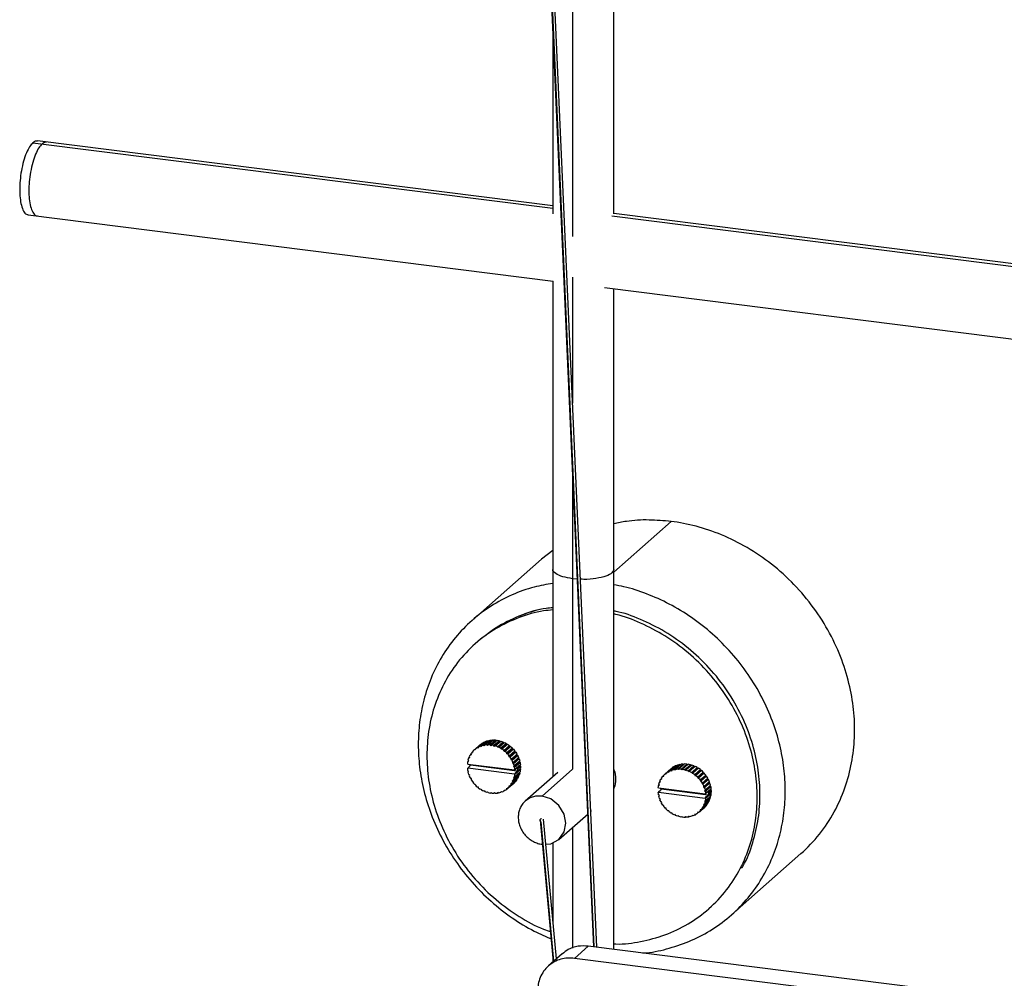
# Paper-space layout '_Dimétrica' of a CAD drawing. Header units: millimetres. Extents: x -1230 to -72, y -354 to 386.
# Tile 2 of 12: x -1202 to -951, y -38 to 206. Entities that reach past the tile are written whole.
import ezdxf

# ---------------------------------------------------------------- set-up
doc = ezdxf.new("R2010")
doc.units = ezdxf.units.MM

psp = doc.layouts.new('_Dimétrica')

# ---------------------------------------------------------------- linework, layer by layer
at = {"color": 7, "linetype": 'Continuous', "lineweight": 25}
for p, q in [((-1050.2, 156.95), (-1050.2, 352.76)), ((-1054.54, -29.94), (-1068.12, 276.09)), ((-1068.97, 275.8), (-1055.41, -29.83)), ((-1068.82, 275.48), (-1055.27, -29.85)), ((-1060.69, 274), (-1060.69, 151.14)), ((-1065.7, 202.13), (-1065.7, 156.95)), ((-1198.27, 175.01), (-1065.7, 158.31)), ((-1065.7, 158.93), (-1197.08, 175.48)), ((-1199.45, 156.63), (-1065.67, 139.77)), ((-1050.7, 156.42), (-644.77, 105.27)), ((-644.77, 105.89), (-1050.2, 156.97)), ((-1060.69, 140.77), (-1060.69, 108.67)), ((-1065.7, 139.78), (-1065.7, 13.5)), ((-1052.61, 138.13), (-644.74, 86.74)), ((-1050.2, -30.49), (-1050.2, 137.82)), ((-1060.69, 92.33), (-1060.69, 15.38)), ((-1050.2, 65.64), (-1035.59, 78.53)), ((-1065.7, 71.11), (-1068.66, 68.89)), ((-1068.66, 68.89), (-1086.34, 53.3)), ((-1059.43, 63.86), (-1060.69, 63.93)), ((-1084.8, 47.99), (-1085.51, 47.37)), ((-1083.96, 21.34), (-1082.55, 22.59)), ((-1082.02, 22.73), (-1083.43, 21.48)), ((-1083.11, 21.54), (-1081.69, 22.79)), ((-1081.14, 22.85), (-1082.55, 21.6)), ((-1082.21, 21.61), (-1080.8, 22.86)), ((-1082.02, 22.73), (-1081.87, 22.63)), ((-1080.23, 22.83), (-1081.65, 21.58)), ((-1081.48, 21.39), (-1079.89, 22.79)), ((-1081.14, 22.85), (-1080.97, 22.7)), ((-1079.33, 22.67), (-1080.74, 21.42)), ((-1080.23, 22.83), (-1080.06, 22.63)), ((-1079.33, 22.67), (-1079.18, 22.46)), ((-1085.77, 20.31), (-1085.86, 20.24)), ((-1084.32, 21.59), (-1085.74, 20.34)), ((-1085.5, 20.3), (-1085.74, 20.34)), ((-1085.49, 20.55), (-1085.5, 20.3)), ((-1085.49, 20.55), (-1084.07, 21.79)), ((-1083.63, 22.09), (-1085.04, 20.85)), ((-1084.81, 20.77), (-1085.04, 20.85)), ((-1084.76, 21.01), (-1084.81, 20.77)), ((-1084.76, 21.01), (-1083.35, 22.25)), ((-1084.44, 21.48), (-1084.32, 21.59)), ((-1084.32, 21.59), (-1084.31, 21.59)), ((-1082.85, 22.48), (-1084.27, 21.23)), ((-1084.04, 21.12), (-1084.27, 21.23)), ((-1083.96, 21.34), (-1084.04, 21.12)), ((-1083.63, 22.09), (-1083.55, 22.07)), ((-1083.22, 21.34), (-1083.43, 21.48)), ((-1083.11, 21.54), (-1083.22, 21.34)), ((-1082.85, 22.48), (-1082.74, 22.42)), ((-1082.36, 21.43), (-1082.55, 21.6)), ((-1082.21, 21.61), (-1082.36, 21.43)), ((-1081.48, 21.39), (-1081.65, 21.58)), ((-1080.6, 21.21), (-1080.74, 21.42)), ((-1079.18, 22.46), (-1080.6, 21.21)), ((-1080.4, 21.33), (-1080.6, 21.21)), ((-1080.4, 21.33), (-1078.99, 22.58)), ((-1078.44, 22.38), (-1079.85, 21.13)), ((-1079.74, 20.9), (-1079.85, 21.13)), ((-1078.32, 22.15), (-1079.74, 20.9)), ((-1079.52, 20.99), (-1079.74, 20.9)), ((-1079.52, 20.99), (-1078.11, 22.24)), ((-1079.18, 22.46), (-1078.99, 22.58)), ((-1077.58, 21.96), (-1079, 20.72)), ((-1078.92, 20.47), (-1079, 20.72)), ((-1077.5, 21.72), (-1078.92, 20.47)), ((-1078.69, 20.53), (-1078.92, 20.47)), ((-1078.69, 20.53), (-1077.27, 21.77)), ((-1078.44, 22.38), (-1078.32, 22.15)), ((-1078.32, 22.15), (-1078.11, 22.24)), ((-1076.78, 21.43), (-1078.2, 20.18)), ((-1078.15, 19.93), (-1078.2, 20.18)), ((-1076.74, 21.18), (-1078.15, 19.93)), ((-1077.91, 19.95), (-1076.5, 21.2)), ((-1077.58, 21.96), (-1077.5, 21.72)), ((-1077.5, 21.72), (-1077.27, 21.77)), ((-1076.06, 20.78), (-1077.47, 19.54)), ((-1076.05, 20.54), (-1077.46, 19.29)), ((-1077.22, 19.27), (-1075.8, 20.52)), ((-1076.78, 21.43), (-1076.74, 21.18)), ((-1076.74, 21.18), (-1076.5, 21.2)), ((-1076.06, 20.78), (-1076.05, 20.54)), ((-1076.05, 20.54), (-1075.8, 20.52)), ((-1087.37, 17.71), (-1087.24, 17.48)), ((-1087.01, 18.39), (-1087.2, 18.23)), ((-1086.98, 18.3), (-1087.2, 18.23)), ((-1087.07, 18.54), (-1086.98, 18.3)), ((-1086.63, 19.2), (-1086.83, 19.02)), ((-1086.59, 19.05), (-1086.83, 19.02)), ((-1086.66, 19.3), (-1086.59, 19.05)), ((-1086.12, 19.92), (-1086.34, 19.73)), ((-1086.1, 19.73), (-1086.34, 19.73)), ((-1086.12, 19.97), (-1086.1, 19.73)), ((-1077.91, 19.95), (-1078.15, 19.93)), ((-1077.46, 19.29), (-1077.47, 19.54)), ((-1077.22, 19.27), (-1077.46, 19.29)), ((-1075.45, 19.81), (-1076.86, 18.56)), ((-1076.86, 18.56), (-1076.83, 18.8)), ((-1076.62, 18.51), (-1076.86, 18.56)), ((-1075.42, 20.05), (-1076.83, 18.8)), ((-1076.62, 18.51), (-1075.2, 19.75)), ((-1074.95, 19.01), (-1076.36, 17.77)), ((-1076.36, 17.77), (-1076.3, 17.99)), ((-1076.13, 17.67), (-1076.36, 17.77)), ((-1074.89, 19.24), (-1076.3, 17.99)), ((-1076.13, 17.67), (-1074.71, 18.92)), ((-1074.57, 18.16), (-1075.98, 16.92)), ((-1074.47, 18.37), (-1075.88, 17.13)), ((-1075.76, 16.79), (-1074.34, 18.04)), ((-1075.42, 20.05), (-1075.45, 19.81)), ((-1075.45, 19.81), (-1075.2, 19.75)), ((-1074.89, 19.24), (-1074.95, 19.01)), ((-1074.95, 19.01), (-1074.71, 18.92)), ((-1074.47, 18.37), (-1074.57, 18.16)), ((-1074.57, 18.16), (-1074.34, 18.04)), ((-1087.53, 16.83), (-1087.44, 16.71)), ((-1087.44, 15.66), (-1087.53, 15.57)), ((-1087.27, 17.54), (-1087.44, 17.38)), ((-1087.24, 17.48), (-1087.44, 17.38)), ((-1087.44, 16.71), (-1075.52, 15.21)), ((-1087.44, 15.66), (-1086.98, 16.07)), ((-1075.52, 14.15), (-1087.44, 15.66)), ((-1086.98, 16.07), (-1086.74, 16.43)), ((-1086.85, 16.64), (-1086.84, 16.54)), ((-1086.74, 16.43), (-1086.84, 16.54)), ((-1074.8, 14.93), (-1086.74, 16.43)), ((-1075.98, 16.92), (-1075.88, 17.13)), ((-1075.76, 16.79), (-1075.98, 16.92)), ((-1074.31, 17.28), (-1075.72, 16.03)), ((-1075.72, 16.03), (-1075.59, 16.22)), ((-1075.51, 15.88), (-1075.72, 16.03)), ((-1074.18, 17.47), (-1075.59, 16.22)), ((-1075.52, 15.21), (-1075.2, 15.48)), ((-1075.52, 15.21), (-1075.43, 15.3)), ((-1075.51, 15.88), (-1074.1, 17.12)), ((-1074.02, 16.55), (-1075.43, 15.3)), ((-1075.43, 14.04), (-1074.02, 15.29)), ((-1074.17, 16.38), (-1075.2, 15.48)), ((-1075.2, 15.48), (-1074.8, 15.68)), ((-1074.8, 15.68), (-1074.7, 15.58)), ((-1074.7, 15.58), (-1073.99, 16.2)), ((-1073.99, 15.63), (-1074.7, 15.01)), ((-1074.18, 17.47), (-1074.31, 17.28)), ((-1074.31, 17.28), (-1074.1, 17.12)), ((-1074.02, 16.55), (-1074.17, 16.38)), ((-1074.17, 16.38), (-1073.99, 16.2)), ((-1074.16, 15.48), (-1074.02, 15.29)), ((-1060.69, 15.38), (-1068.47, 8.52)), ((-1037.1, 14.22), (-1035.68, 15.46)), ((-1035.43, 15.67), (-1036.84, 14.42)), ((-1036.4, 14.72), (-1034.99, 15.97)), ((-1034.7, 16.13), (-1036.12, 14.88)), ((-1035.68, 15.46), (-1035.8, 15.35)), ((-1035.66, 15.46), (-1035.68, 15.46)), ((-1035.63, 15.1), (-1034.21, 16.35)), ((-1035.63, 15.1), (-1035.4, 14.99)), ((-1035.4, 14.99), (-1035.32, 15.21)), ((-1033.9, 16.46), (-1035.32, 15.21)), ((-1034.91, 15.94), (-1034.99, 15.97)), ((-1034.79, 15.35), (-1033.38, 16.6)), ((-1034.79, 15.35), (-1034.58, 15.21)), ((-1034.58, 15.21), (-1034.46, 15.42)), ((-1033.05, 16.66), (-1034.46, 15.42)), ((-1034.09, 16.29), (-1034.21, 16.35)), ((-1033.91, 15.47), (-1032.5, 16.72)), ((-1033.91, 15.47), (-1033.72, 15.3)), ((-1033.72, 15.3), (-1033.57, 15.48)), ((-1032.16, 16.73), (-1033.57, 15.48)), ((-1033.23, 16.5), (-1033.38, 16.6)), ((-1033.01, 15.45), (-1031.59, 16.7)), ((-1033.01, 15.45), (-1032.84, 15.26)), ((-1031.25, 16.66), (-1032.84, 15.26)), ((-1032.33, 16.58), (-1032.5, 16.72)), ((-1032.1, 15.3), (-1030.69, 16.54)), ((-1032.1, 15.3), (-1031.96, 15.08)), ((-1030.54, 16.33), (-1031.96, 15.08)), ((-1031.96, 15.08), (-1031.76, 15.2)), ((-1030.35, 16.45), (-1031.76, 15.2)), ((-1031.42, 16.51), (-1031.59, 16.7)), ((-1031.21, 15.01), (-1029.79, 16.25)), ((-1029.68, 16.02), (-1031.1, 14.78)), ((-1029.47, 16.11), (-1030.88, 14.86)), ((-1030.54, 16.33), (-1030.69, 16.54)), ((-1030.35, 16.45), (-1030.54, 16.33)), ((-1030.35, 14.59), (-1028.94, 15.83)), ((-1028.86, 15.59), (-1030.27, 14.35)), ((-1028.63, 15.65), (-1030.04, 14.4)), ((-1029.68, 16.02), (-1029.79, 16.25)), ((-1029.47, 16.11), (-1029.68, 16.02)), ((-1029.55, 14.05), (-1028.14, 15.3)), ((-1027.86, 15.07), (-1029.27, 13.82)), ((-1028.86, 15.59), (-1028.94, 15.83)), ((-1028.63, 15.65), (-1028.86, 15.59)), ((-1028.09, 15.05), (-1028.14, 15.3)), ((-1027.86, 15.07), (-1028.09, 15.05)), ((-1087.44, 14.99), (-1087.24, 14.83)), ((-1087.24, 14.83), (-1087.37, 14.64)), ((-1087.2, 14.08), (-1086.98, 13.95)), ((-1086.98, 13.95), (-1087.07, 13.74)), ((-1086.83, 13.19), (-1086.59, 13.1)), ((-1086.59, 13.1), (-1086.66, 12.87)), ((-1076.3, 11.57), (-1074.89, 12.82)), ((-1074.71, 13.09), (-1076.13, 11.85)), ((-1075.98, 12.57), (-1075.76, 12.64)), ((-1075.88, 12.33), (-1075.98, 12.57)), ((-1075.88, 12.33), (-1074.47, 13.58)), ((-1074.34, 13.88), (-1075.76, 12.64)), ((-1075.72, 13.38), (-1075.51, 13.49)), ((-1075.59, 13.16), (-1075.72, 13.38)), ((-1075.59, 13.16), (-1074.18, 14.41)), ((-1075.2, 14.59), (-1075.52, 14.15)), ((-1075.43, 14.04), (-1075.52, 14.15)), ((-1074.1, 14.74), (-1075.51, 13.49)), ((-1074.8, 14.93), (-1075.2, 14.59)), ((-1074.91, 12.92), (-1074.89, 12.82)), ((-1074.7, 15.01), (-1074.8, 14.93)), ((-1074.53, 13.72), (-1074.47, 13.58)), ((-1074.28, 14.58), (-1074.18, 14.41)), ((-1064.46, 14.6), (-1072.77, 7.27)), ((-1038.19, 12.89), (-1037.99, 13.07)), ((-1038.19, 12.89), (-1037.95, 12.93)), ((-1037.95, 12.93), (-1038.01, 13.17)), ((-1037.69, 13.6), (-1037.48, 13.8)), ((-1037.69, 13.6), (-1037.45, 13.6)), ((-1037.45, 13.6), (-1037.48, 13.85)), ((-1037.15, 14.17), (-1037.22, 14.11)), ((-1037.1, 14.22), (-1036.85, 14.18)), ((-1036.85, 14.18), (-1036.84, 14.42)), ((-1036.4, 14.72), (-1036.16, 14.64)), ((-1036.16, 14.64), (-1036.12, 14.88)), ((-1031.21, 15.01), (-1031.1, 14.78)), ((-1031.1, 14.78), (-1030.88, 14.86)), ((-1030.35, 14.59), (-1030.27, 14.35)), ((-1030.27, 14.35), (-1030.04, 14.4)), ((-1029.55, 14.05), (-1029.51, 13.81)), ((-1028.09, 15.05), (-1029.51, 13.81)), ((-1029.51, 13.81), (-1029.27, 13.82)), ((-1028.83, 13.41), (-1027.41, 14.66)), ((-1028.83, 13.41), (-1028.82, 13.16)), ((-1027.4, 14.41), (-1028.82, 13.16)), ((-1028.82, 13.16), (-1028.58, 13.14)), ((-1027.16, 14.39), (-1028.58, 13.14)), ((-1026.8, 13.68), (-1028.22, 12.44)), ((-1028.19, 12.67), (-1028.22, 12.44)), ((-1028.19, 12.67), (-1026.78, 13.92)), ((-1026.56, 13.63), (-1027.98, 12.38)), ((-1026.31, 12.89), (-1027.72, 11.64)), ((-1027.66, 11.87), (-1026.24, 13.11)), ((-1026.07, 12.79), (-1027.49, 11.55)), ((-1027.4, 14.41), (-1027.41, 14.66)), ((-1027.16, 14.39), (-1027.4, 14.41)), ((-1026.8, 13.68), (-1026.78, 13.92)), ((-1026.56, 13.63), (-1026.8, 13.68)), ((-1026.31, 12.89), (-1026.24, 13.11)), ((-1026.07, 12.79), (-1026.31, 12.89)), ((-1086.34, 12.36), (-1086.1, 12.3)), ((-1086.1, 12.3), (-1086.12, 12.06)), ((-1085.74, 11.6), (-1085.5, 11.58)), ((-1085.5, 11.58), (-1085.49, 11.33)), ((-1085.04, 10.92), (-1084.81, 10.93)), ((-1084.81, 10.93), (-1084.76, 10.69)), ((-1084.27, 10.34), (-1084.04, 10.39)), ((-1084.04, 10.39), (-1083.96, 10.15)), ((-1078.2, 9.86), (-1078.15, 10.1)), ((-1078.2, 9.86), (-1077.99, 10.04)), ((-1078.15, 10.1), (-1077.91, 10.02)), ((-1077.47, 10.32), (-1077.46, 10.56)), ((-1077.47, 10.32), (-1077.24, 10.53)), ((-1077.46, 10.56), (-1077.22, 10.52)), ((-1077.1, 10.63), (-1075.68, 11.88)), ((-1076.86, 11.14), (-1076.62, 11.14)), ((-1076.83, 10.89), (-1076.86, 11.14)), ((-1076.83, 10.89), (-1075.42, 12.14)), ((-1075.2, 12.38), (-1076.62, 11.14)), ((-1076.36, 11.81), (-1076.13, 11.85)), ((-1076.3, 11.57), (-1076.36, 11.81)), ((-1075.42, 12.19), (-1075.42, 12.14)), ((-1038.8, 10.58), (-1038.88, 10.7)), ((-1038.8, 11.25), (-1038.62, 11.41)), ((-1038.8, 11.25), (-1038.59, 11.36)), ((-1026.88, 9.08), (-1038.8, 10.58)), ((-1038.59, 11.36), (-1038.72, 11.58)), ((-1038.56, 12.1), (-1038.37, 12.27)), ((-1038.56, 12.1), (-1038.33, 12.17)), ((-1038.33, 12.17), (-1038.43, 12.41)), ((-1038.1, 10.3), (-1038.34, 9.95)), ((-1038.2, 10.41), (-1038.2, 10.51)), ((-1038.2, 10.41), (-1038.1, 10.3)), ((-1026.16, 8.8), (-1038.1, 10.3)), ((-1028.22, 12.44), (-1027.98, 12.38)), ((-1027.66, 11.87), (-1027.72, 11.64)), ((-1027.72, 11.64), (-1027.49, 11.55)), ((-1025.92, 12.04), (-1027.34, 10.79)), ((-1027.24, 11), (-1027.34, 10.79)), ((-1027.34, 10.79), (-1027.12, 10.66)), ((-1027.24, 11), (-1025.83, 12.25)), ((-1025.7, 11.91), (-1027.12, 10.66)), ((-1025.66, 11.15), (-1027.08, 9.9)), ((-1026.95, 10.1), (-1027.08, 9.9)), ((-1026.95, 10.1), (-1025.53, 11.34)), ((-1025.46, 11), (-1026.87, 9.75)), ((-1026.79, 9.17), (-1025.37, 10.42)), ((-1025.53, 10.26), (-1026.56, 9.35)), ((-1025.35, 10.07), (-1026.06, 9.45)), ((-1025.92, 12.04), (-1025.83, 12.25)), ((-1025.7, 11.91), (-1025.92, 12.04)), ((-1025.66, 11.15), (-1025.53, 11.34)), ((-1025.46, 11), (-1025.66, 11.15)), ((-1025.53, 10.26), (-1025.37, 10.42)), ((-1025.35, 10.07), (-1025.53, 10.26)), ((-1083.43, 9.88), (-1083.22, 9.96)), ((-1083.22, 9.96), (-1083.11, 9.73)), ((-1082.55, 9.54), (-1082.36, 9.66)), ((-1082.36, 9.66), (-1082.21, 9.44)), ((-1081.65, 9.33), (-1081.48, 9.48)), ((-1081.48, 9.48), (-1081.31, 9.29)), ((-1080.74, 9.26), (-1080.6, 9.44)), ((-1080.74, 9.26), (-1080.57, 9.41)), ((-1080.6, 9.44), (-1080.4, 9.27)), ((-1079.85, 9.32), (-1079.74, 9.53)), ((-1079.85, 9.32), (-1079.67, 9.48)), ((-1079.74, 9.53), (-1079.52, 9.38)), ((-1079, 9.53), (-1078.92, 9.75)), ((-1079, 9.53), (-1078.8, 9.69)), ((-1078.92, 9.75), (-1078.69, 9.64)), ((-1038.88, 9.44), (-1038.8, 9.53)), ((-1038.34, 9.95), (-1038.8, 9.53)), ((-1038.8, 9.53), (-1026.88, 8.03)), ((-1038.59, 8.71), (-1038.8, 8.86)), ((-1038.72, 8.52), (-1038.59, 8.71)), ((-1038.33, 7.82), (-1038.56, 7.95)), ((-1038.43, 7.61), (-1038.33, 7.82)), ((-1027.12, 6.51), (-1025.7, 7.75)), ((-1027.08, 9.9), (-1026.87, 9.75)), ((-1025.53, 8.28), (-1026.95, 7.03)), ((-1026.56, 9.35), (-1026.88, 9.08)), ((-1026.79, 9.17), (-1026.88, 9.08)), ((-1026.88, 8.03), (-1026.56, 8.46)), ((-1026.88, 8.03), (-1026.79, 7.91)), ((-1026.87, 7.36), (-1025.46, 8.61)), ((-1025.37, 9.16), (-1026.79, 7.91)), ((-1026.16, 9.55), (-1026.56, 9.35)), ((-1026.56, 8.46), (-1026.16, 8.8)), ((-1026.06, 9.45), (-1026.16, 9.55)), ((-1026.16, 8.8), (-1026.06, 8.88)), ((-1026.06, 8.88), (-1025.35, 9.5)), ((-1026.05, 9.16), (-1025.34, 9.79)), ((-1025.83, 7.45), (-1025.89, 7.59)), ((-1025.53, 8.28), (-1025.63, 8.45)), ((-1025.37, 9.16), (-1025.52, 9.35)), ((-1037.95, 6.97), (-1038.19, 7.07)), ((-1038.01, 6.75), (-1037.95, 6.97)), ((-1037.45, 6.18), (-1037.69, 6.23)), ((-1037.48, 5.94), (-1037.45, 6.18)), ((-1036.85, 5.45), (-1037.1, 5.47)), ((-1036.84, 5.2), (-1036.85, 5.45)), ((-1028.46, 4.5), (-1027.04, 5.75)), ((-1026.78, 6.01), (-1028.19, 4.77)), ((-1027.98, 5.01), (-1026.56, 6.26)), ((-1027.49, 5.72), (-1027.72, 5.68)), ((-1027.72, 5.68), (-1027.66, 5.44)), ((-1026.24, 6.69), (-1027.66, 5.44)), ((-1027.49, 5.72), (-1026.07, 6.97)), ((-1027.12, 6.51), (-1027.34, 6.44)), ((-1027.34, 6.44), (-1027.24, 6.2)), ((-1025.83, 7.45), (-1027.24, 6.2)), ((-1026.87, 7.36), (-1027.08, 7.26)), ((-1027.08, 7.26), (-1026.95, 7.03)), ((-1026.78, 6.01), (-1026.78, 6.06)), ((-1026.24, 6.69), (-1026.27, 6.79)), ((-1064.84, -32.92), (-1068.13, 2.71)), ((-1064.17, -2.48), (-1056.77, 4.04)), ((-1056.08, 4.66), (-1055.86, 4.85)), ((-1036.16, 4.81), (-1036.4, 4.79)), ((-1036.12, 4.56), (-1036.16, 4.81)), ((-1035.4, 4.26), (-1035.63, 4.21)), ((-1035.32, 4.02), (-1035.4, 4.26)), ((-1034.58, 3.84), (-1034.79, 3.75)), ((-1034.46, 3.61), (-1034.58, 3.84)), ((-1033.72, 3.53), (-1033.91, 3.41)), ((-1033.57, 3.32), (-1033.72, 3.53)), ((-1032.84, 3.35), (-1033.01, 3.2)), ((-1032.66, 3.16), (-1032.84, 3.35)), ((-1031.96, 3.31), (-1032.1, 3.13)), ((-1031.93, 3.28), (-1032.1, 3.13)), ((-1031.76, 3.14), (-1031.96, 3.31)), ((-1031.1, 3.4), (-1031.21, 3.2)), ((-1031.03, 3.35), (-1031.21, 3.2)), ((-1030.88, 3.26), (-1031.1, 3.4)), ((-1030.27, 3.62), (-1030.35, 3.4)), ((-1030.16, 3.57), (-1030.35, 3.4)), ((-1030.04, 3.51), (-1030.27, 3.62)), ((-1029.51, 3.97), (-1029.55, 3.73)), ((-1029.35, 3.92), (-1029.55, 3.73)), ((-1029.27, 3.89), (-1029.51, 3.97)), ((-1028.82, 4.44), (-1028.83, 4.19)), ((-1028.59, 4.4), (-1028.83, 4.19)), ((-1028.58, 4.4), (-1028.82, 4.44)), ((-1027.98, 5.01), (-1028.22, 5.01)), ((-1028.22, 5.01), (-1028.19, 4.77)), ((-1068.97, 2.39), (-1065.64, -33.64)), ((-1068.81, 2.03), (-1065.53, -33.53)), ((-1060.69, 0.59), (-1060.69, -30.18)), ((-1065.7, -3.3), (-1065.7, -23.55)), ((-1020.2, -21.7), (-1002.52, -6.11)), ((-1025.98, -20.13), (-1025.27, -19.51)), ((-1056.72, -29.67), (-1060.25, -32.79)), ((-701.26, -74.45), (-1056.72, -29.67)), ((-1063.33, -31.6), (-1066.87, -34.72)), ((-1065.7, -33.01), (-1065.7, -33.69)), ((-704.8, -77.57), (-1060.25, -32.79))]:
    psp.add_line(p, q, dxfattribs=at)
at = {"color": 7, "linetype": 'Continuous', "lineweight": 25, "flags": 128}
psp.add_lwpolyline([(-1067.54, -3.68), (-1066.23, -3.59), (-1064.17, -2.48), (-1062.82, -0.58), (-1062.39, 1.63), (-1062.82, 3.93), (-1064.17, 6.18), (-1066.23, 7.81), (-1068.47, 8.52), (-1068.47, 8.52)], dxfattribs=at)
at = {"color": 7, "linetype": 'Continuous', "lineweight": 25}
for points, knots in [([(-1198.27, 175.01), (-1198.54, 174.71), (-1199.11, 174.1), (-1199.94, 172.46), (-1200.67, 170.35), (-1201.23, 167.9), (-1201.55, 165.41), (-1201.66, 163.06), (-1201.55, 160.89), (-1201.23, 158.98), (-1200.67, 157.54), (-1200.05, 156.74), (-1199.6, 156.72), (-1199.44, 156.71)], [0, 0, 0, 0, 0.0887082, 0.1838228, 0.2824974, 0.3811719, 0.4762866, 0.5649947, 0.6537029, 0.7488176, 0.8474921, 0.9461666, 1, 1, 1, 1]), ([(-1195.93, 174.71), (-1196.2, 174.42), (-1196.78, 173.8), (-1197.6, 172.17), (-1198.33, 170.05), (-1198.89, 167.61), (-1199.22, 165.12), (-1199.32, 162.76), (-1199.22, 160.6), (-1198.89, 158.68), (-1198.33, 157.24), (-1197.71, 156.45), (-1197.26, 156.42), (-1197.1, 156.41)], [0, 0, 0, 0, 0.088708, 0.183823, 0.282497, 0.381172, 0.476287, 0.564995, 0.653703, 0.748818, 0.847492, 0.946167, 1, 1, 1, 1]), ([(-1195.93, 174.71), (-1196.2, 174.42), (-1196.78, 173.8), (-1197.6, 172.17), (-1198.33, 170.05), (-1198.89, 167.61), (-1199.22, 165.12), (-1199.32, 162.76), (-1199.22, 160.6), (-1198.89, 158.68), (-1198.33, 157.24), (-1197.71, 156.45), (-1197.26, 156.42), (-1197.1, 156.41)], [0, 0, 0, 0, 0.088708, 0.183823, 0.282497, 0.381172, 0.476287, 0.564995, 0.653703, 0.748818, 0.847492, 0.946167, 1, 1, 1, 1]), ([(-1197.09, 175.4), (-1197.21, 175.43), (-1197.58, 175.55), (-1197.99, 175.23), (-1198.27, 175.01)], [0, 0, 0, 0, 0.317574, 1, 1, 1, 1]), ([(-1194.75, 175.1), (-1194.87, 175.14), (-1195.24, 175.25), (-1195.65, 174.93), (-1195.93, 174.71)], [0, 0, 0, 0, 0.3175743, 1, 1, 1, 1]), ([(-1194.75, 175.1), (-1194.87, 175.14), (-1195.24, 175.25), (-1195.65, 174.93), (-1195.93, 174.71)], [0, 0, 0, 0, 0.317574, 1, 1, 1, 1]), ([(-1035.59, 78.53), (-1037.47, 78.69), (-1041.31, 79.03), (-1046.23, 78.78), (-1049.14, 78.14), (-1050.2, 77.91)], [0, 0, 0, 0, 0.378921, 0.774265, 1, 1, 1, 1]), ([(-1002.52, -6.11), (-1000.81, -4.6), (-999.23, -2.94), (-996.39, 0.62), (-995.13, 2.52), (-992.96, 6.48), (-992.05, 8.54), (-990.57, 12.74), (-990, 14.88), (-989.2, 19.16), (-988.96, 21.29), (-988.84, 23.93), (-988.83, 24.45), (-988.82, 25.5), (-988.82, 26.02), (-988.85, 27.6), (-988.91, 28.67), (-989.2, 31.93), (-989.55, 34.16), (-990.57, 38.69), (-991.25, 40.98), (-992.96, 45.55), (-993.99, 47.82), (-996.39, 52.27), (-997.76, 54.45), (-1000.8, 58.61), (-1002.48, 60.6), (-1006.07, 64.32), (-1007.99, 66.05), (-1012, 69.2), (-1014.09, 70.61), (-1018.36, 73.11), (-1020.54, 74.18), (-1024.9, 75.99), (-1027.09, 76.73), (-1031.4, 77.86), (-1033.52, 78.27), (-1035.59, 78.53)], [0, 0, 0, 0, 0.0625, 0.0625, 0.125, 0.125, 0.1875, 0.1875, 0.25, 0.25, 0.3125, 0.3125, 0.328125, 0.328125, 0.34375, 0.34375, 0.375, 0.375, 0.4375, 0.4375, 0.5, 0.5, 0.5625, 0.5625, 0.625, 0.625, 0.6875, 0.6875, 0.75, 0.75, 0.8125, 0.8125, 0.875, 0.875, 0.9375, 0.9375, 1, 1, 1, 1]), ([(-1060.69, 63.93), (-1061.57, 64.08), (-1063.4, 64.39), (-1065.13, 65.26), (-1065.88, 65.98), (-1065.69, 66.34), (-1065.68, 66.35)], [0, 0, 0, 0, 0.311943, 0.649587, 0.987232, 1, 1, 1, 1]), ([(-1060.69, 63.93), (-1061.57, 64.08), (-1063.4, 64.39), (-1065.13, 65.26), (-1065.88, 65.98), (-1065.69, 66.34), (-1065.68, 66.35)], [0, 0, 0, 0, 0.311943, 0.649587, 0.987232, 1, 1, 1, 1]), ([(-1050.22, 66.35), (-1050.31, 66.04), (-1050.5, 65.41), (-1052.14, 64.54), (-1054.66, 63.95), (-1057.09, 63.7), (-1058.41, 63.8), (-1058.7, 63.82)], [0, 0, 0, 0, 0.216587, 0.442418, 0.686856, 0.931293, 1, 1, 1, 1]), ([(-1050.22, 66.35), (-1050.31, 66.04), (-1050.5, 65.41), (-1052.14, 64.54), (-1054.66, 63.95), (-1057.09, 63.7), (-1058.41, 63.8), (-1058.7, 63.82)], [0, 0, 0, 0, 0.216587, 0.442418, 0.686856, 0.931293, 1, 1, 1, 1]), ([(-1065.7, 62.75), (-1067.31, 62.47), (-1070.92, 61.86), (-1076.24, 59.9), (-1081.59, 57.08), (-1086.44, 53.42), (-1090.68, 49.06), (-1094.17, 44.11), (-1096.86, 38.75), (-1098.73, 33.13), (-1099.81, 27.43), (-1100.15, 21.71), (-1099.81, 15.89), (-1098.73, 9.92), (-1096.86, 3.84), (-1094.17, -2.21), (-1090.68, -8.03), (-1086.44, -13.46), (-1081.59, -18.34), (-1076.24, -22.51), (-1071.04, -25.74), (-1067.54, -27.23), (-1066.05, -27.86)], [0, 0, 0, 0, 0.041424, 0.093077, 0.145701, 0.198824, 0.251947, 0.30457, 0.356223, 0.406485, 0.455004, 0.501508, 0.548011, 0.59653, 0.646792, 0.698445, 0.751069, 0.804192, 0.857315, 0.909938, 0.961591, 1, 1, 1, 1]), ([(-1042.86, -31.42), (-1042.53, -31.4), (-1040.19, -31.27), (-1035.96, -30.27), (-1030.29, -28.33), (-1024.95, -25.47), (-1020.09, -21.82), (-1015.86, -17.46), (-1012.37, -12.51), (-1009.67, -7.15), (-1007.8, -1.53), (-1006.73, 4.17), (-1006.38, 9.89), (-1006.73, 15.71), (-1007.8, 21.68), (-1009.67, 27.76), (-1012.37, 33.81), (-1015.86, 39.63), (-1020.09, 45.06), (-1024.95, 49.94), (-1030.29, 54.13), (-1035.95, 57.56), (-1041.76, 60.15), (-1046.53, 61.74), (-1049.35, 62.22), (-1050.2, 62.37)], [0, 0, 0, 0, 0.007716, 0.053456, 0.100461, 0.14835, 0.196693, 0.245037, 0.292926, 0.339931, 0.385671, 0.429824, 0.472144, 0.514463, 0.558617, 0.604357, 0.651362, 0.699251, 0.747594, 0.795938, 0.843827, 0.890832, 0.936572, 0.980725, 1, 1, 1, 1]), ([(-1065.7, 55.97), (-1066.51, 55.91), (-1069.5, 55.66), (-1074.44, 54.14), (-1080.34, 51.39), (-1085.64, 47.52), (-1090.14, 42.74), (-1093.65, 37.25), (-1096.12, 31.3), (-1097.53, 25.16), (-1097.99, 18.94), (-1097.53, 12.61), (-1096.12, 6.11), (-1093.65, -0.46), (-1090.14, -6.84), (-1085.64, -12.75), (-1080.34, -17.96), (-1074.44, -22.19), (-1069.67, -24.89), (-1066.85, -25.83), (-1066.22, -26.05)], [0, 0, 0, 0, 0.022152, 0.082076, 0.143613, 0.205988, 0.268363, 0.3299, 0.389824, 0.447482, 0.502371, 0.557261, 0.614919, 0.674843, 0.73638, 0.798755, 0.86113, 0.922667, 0.982591, 1, 1, 1, 1]), ([(-1065.7, 56.52), (-1066.27, 56.48), (-1069.02, 56.24), (-1073.72, 54.75), (-1079.67, 52.06), (-1083.08, 49.35), (-1084.8, 47.99)], [0, 0, 0, 0, 0.078437, 0.378835, 0.687315, 1, 1, 1, 1]), ([(-1065.7, 56.52), (-1066.27, 56.47), (-1069.01, 56.23), (-1071.91, 55.48), (-1074.01, 54.46), (-1074.22, 54.36)], [0, 0, 0, 0, 0.191034, 0.922662, 1, 1, 1, 1]), ([(-1017.62, -9.8), (-1017.5, -9.62), (-1016.22, -7.66), (-1014.72, -3.4), (-1013.23, 2.69), (-1012.8, 8.92), (-1013.25, 15.25), (-1014.66, 21.75), (-1017.12, 28.32), (-1020.64, 34.7), (-1025.14, 40.61), (-1030.44, 45.8), (-1036.33, 50.11), (-1042.54, 53.31), (-1047.22, 55.14), (-1049.78, 55.62), (-1050.2, 55.7)], [0, 0, 0, 0, 0.0087, 0.091004, 0.170196, 0.245584, 0.320973, 0.400165, 0.482469, 0.566987, 0.652658, 0.738328, 0.822846, 0.90515, 0.984342, 1, 1, 1, 1]), ([(-1017.62, -9.8), (-1017.5, -9.62), (-1016.22, -7.66), (-1014.72, -3.4), (-1013.23, 2.69), (-1012.8, 8.92), (-1013.25, 15.25), (-1014.66, 21.75), (-1017.12, 28.32), (-1020.64, 34.7), (-1025.14, 40.61), (-1030.44, 45.8), (-1036.33, 50.11), (-1042.54, 53.31), (-1047.22, 55.14), (-1049.78, 55.62), (-1050.2, 55.7)], [0, 0, 0, 0, 0.0087, 0.091004, 0.170196, 0.245584, 0.320973, 0.400165, 0.482469, 0.566987, 0.652658, 0.738328, 0.822846, 0.90515, 0.984342, 1, 1, 1, 1]), ([(-1050.2, -29.1), (-1050.02, -29.11), (-1047.69, -29.25), (-1043.25, -28.59), (-1037.03, -26.97), (-1031.15, -24.14), (-1025.84, -20.29), (-1021.35, -15.51), (-1017.83, -10.02), (-1015.37, -4.07), (-1013.95, 2.08), (-1013.5, 8.29), (-1013.95, 14.63), (-1015.37, 21.13), (-1017.83, 27.7), (-1021.35, 34.07), (-1025.84, 39.99), (-1031.15, 45.18), (-1037.03, 49.49), (-1043.25, 52.67), (-1047.69, 54.45), (-1050.02, 54.9), (-1050.2, 54.94)], [0, 0, 0, 0, 0.00464, 0.05774, 0.112928, 0.1696, 0.227045, 0.284489, 0.341161, 0.396349, 0.449449, 0.5, 0.550551, 0.603651, 0.658839, 0.715511, 0.772955, 0.8304, 0.887072, 0.94226, 0.99536, 1, 1, 1, 1]), ([(-1050.2, 10.49), (-1050.16, 10.54), (-1049.7, 11.18), (-1049.63, 12.85), (-1049.7, 14.53), (-1050.16, 15.28), (-1050.2, 15.35)], [0, 0, 0, 0, 0.04106, 0.5, 0.95894, 1, 1, 1, 1]), ([(-1075.42, 12.14), (-1075.49, 12.07), (-1075.57, 11.98), (-1075.67, 11.9), (-1075.69, 11.88)], [0, 0, 0, 0, 0.799486, 1, 1, 1, 1]), ([(-1068.47, 8.52), (-1068.83, 8.56), (-1069.2, 8.58), (-1069.95, 8.53), (-1070.34, 8.47), (-1071.08, 8.27), (-1071.45, 8.12), (-1072.15, 7.75), (-1072.47, 7.53), (-1073.07, 7), (-1073.33, 6.71), (-1073.79, 6.06), (-1073.98, 5.72), (-1074.27, 5), (-1074.38, 4.63), (-1074.52, 3.89), (-1074.55, 3.52), (-1074.55, 2.8), (-1074.52, 2.42), (-1074.38, 1.64), (-1074.27, 1.24), (-1073.98, 0.45), (-1073.79, 0.06), (-1073.33, -0.7), (-1073.07, -1.06), (-1072.47, -1.74), (-1072.15, -2.05), (-1071.45, -2.59), (-1071.08, -2.83), (-1070.34, -3.22), (-1069.95, -3.38), (-1069.2, -3.61), (-1068.83, -3.69), (-1068.47, -3.74)], [0, 0, 0, 0, 0.0625, 0.0625, 0.125, 0.125, 0.1875, 0.1875, 0.25, 0.25, 0.3125, 0.3125, 0.375, 0.375, 0.4375, 0.4375, 0.5, 0.5, 0.5625, 0.5625, 0.625, 0.625, 0.6875, 0.6875, 0.75, 0.75, 0.8125, 0.8125, 0.875, 0.875, 0.9375, 0.9375, 1, 1, 1, 1]), ([(-1027.04, 5.75), (-1027.01, 5.78), (-1026.92, 5.87), (-1026.83, 5.96), (-1026.78, 6.01)], [0, 0, 0, 0, 0.371847, 1, 1, 1, 1]), ([(-1068.97, 2.39), (-1068.97, 2.45), (-1068.95, 2.58), (-1068.83, 2.74), (-1068.71, 2.84), (-1068.63, 2.85), (-1068.62, 2.85)], [0, 0, 0, 0, 0.297125, 0.61873, 0.940335, 1, 1, 1, 1]), ([(-1068.81, 2.03), (-1068.81, 2.04), (-1068.88, 2.08), (-1068.95, 2.2), (-1068.96, 2.33), (-1068.97, 2.39)], [0, 0, 0, 0, 0.042828, 0.54035, 1, 1, 1, 1]), ([(-1056.72, -29.67), (-1057.58, -29.64), (-1059.37, -29.57), (-1061.68, -30.29), (-1062.81, -31.27), (-1063.27, -31.68)], [0, 0, 0, 0, 0.353328, 0.73368, 1, 1, 1, 1]), ([(-1060.25, -32.79), (-1060.81, -32.72), (-1061.38, -32.7), (-1062.54, -32.77), (-1063.12, -32.86), (-1064.27, -33.17), (-1064.84, -33.39), (-1065.91, -33.96), (-1066.41, -34.31), (-1067.33, -35.12), (-1067.73, -35.58), (-1068.43, -36.57), (-1068.72, -37.1), (-1069.18, -38.2), (-1069.34, -38.77), (-1069.56, -39.91), (-1069.61, -40.48), (-1069.61, -41.04)], [0, 0, 0, 0, 0.125, 0.125, 0.25, 0.25, 0.375, 0.375, 0.5, 0.5, 0.625, 0.625, 0.75, 0.75, 0.875, 0.875, 1, 1, 1, 1])]:
    psp.add_open_spline(points, degree=3, knots=knots, dxfattribs=at)
for points in [[(-1082.55, 22.59), (-1082.37, 22.64), (-1082.2, 22.69), (-1082.02, 22.73)], [(-1081.69, 22.79), (-1081.51, 22.82), (-1081.32, 22.84), (-1081.14, 22.85)], [(-1080.8, 22.86), (-1080.61, 22.86), (-1080.42, 22.85), (-1080.23, 22.83)], [(-1079.89, 22.79), (-1079.7, 22.76), (-1079.51, 22.72), (-1079.33, 22.67)], [(-1085.74, 20.34), (-1085.87, 20.23), (-1086, 20.1), (-1086.12, 19.97)], [(-1085.04, 20.85), (-1085.2, 20.75), (-1085.34, 20.65), (-1085.49, 20.55)], [(-1084.27, 21.23), (-1084.44, 21.16), (-1084.6, 21.09), (-1084.76, 21.01)], [(-1084.07, 21.79), (-1083.93, 21.9), (-1083.78, 22), (-1083.63, 22.09)], [(-1083.43, 21.48), (-1083.61, 21.44), (-1083.79, 21.4), (-1083.96, 21.34)], [(-1083.35, 22.25), (-1083.19, 22.34), (-1083.02, 22.41), (-1082.85, 22.48)], [(-1082.55, 21.6), (-1082.74, 21.59), (-1082.92, 21.57), (-1083.11, 21.54)], [(-1081.65, 21.58), (-1081.84, 21.6), (-1082.03, 21.61), (-1082.21, 21.61)], [(-1080.74, 21.42), (-1080.93, 21.47), (-1081.12, 21.51), (-1081.31, 21.54)], [(-1079.85, 21.13), (-1080.03, 21.21), (-1080.22, 21.27), (-1080.4, 21.33)], [(-1079, 20.72), (-1079.17, 20.81), (-1079.34, 20.91), (-1079.52, 20.99)], [(-1078.99, 22.58), (-1078.8, 22.52), (-1078.62, 22.45), (-1078.44, 22.38)], [(-1078.2, 20.18), (-1078.35, 20.3), (-1078.52, 20.42), (-1078.69, 20.53)], [(-1078.11, 22.24), (-1077.93, 22.15), (-1077.75, 22.06), (-1077.58, 21.96)], [(-1077.27, 21.77), (-1077.1, 21.67), (-1076.94, 21.55), (-1076.78, 21.43)], [(-1076.5, 21.2), (-1076.35, 21.07), (-1076.2, 20.93), (-1076.06, 20.78)], [(-1075.8, 20.52), (-1075.67, 20.37), (-1075.54, 20.21), (-1075.42, 20.05)], [(-1087.2, 18.23), (-1087.26, 18.06), (-1087.32, 17.89), (-1087.37, 17.71)], [(-1086.83, 19.02), (-1086.92, 18.87), (-1087, 18.7), (-1087.07, 18.54)], [(-1086.34, 19.73), (-1086.45, 19.59), (-1086.56, 19.45), (-1086.66, 19.3)], [(-1077.47, 19.54), (-1077.61, 19.68), (-1077.76, 19.82), (-1077.91, 19.95)], [(-1076.83, 18.8), (-1076.95, 18.96), (-1077.08, 19.12), (-1077.22, 19.27)], [(-1076.3, 17.99), (-1076.4, 18.17), (-1076.51, 18.34), (-1076.62, 18.51)], [(-1075.88, 17.13), (-1075.96, 17.31), (-1076.04, 17.49), (-1076.13, 17.67)], [(-1075.2, 19.75), (-1075.09, 19.59), (-1074.98, 19.42), (-1074.89, 19.24)], [(-1074.71, 18.92), (-1074.62, 18.74), (-1074.54, 18.56), (-1074.47, 18.37)], [(-1074.34, 18.04), (-1074.28, 17.85), (-1074.22, 17.66), (-1074.18, 17.47)], [(-1087.44, 17.38), (-1087.48, 17.2), (-1087.51, 17.01), (-1087.53, 16.83)], [(-1087.53, 15.57), (-1087.51, 15.37), (-1087.48, 15.18), (-1087.44, 14.99)], [(-1075.59, 16.22), (-1075.64, 16.41), (-1075.69, 16.6), (-1075.76, 16.79)], [(-1075.43, 15.3), (-1075.45, 15.49), (-1075.48, 15.69), (-1075.51, 15.88)], [(-1074.7, 15.01), (-1074.69, 15.2), (-1074.69, 15.39), (-1074.7, 15.58)], [(-1074.1, 17.12), (-1074.06, 16.93), (-1074.04, 16.74), (-1074.02, 16.55)], [(-1074.02, 15.29), (-1074.04, 15.1), (-1074.06, 14.92), (-1074.1, 14.74)], [(-1073.99, 16.2), (-1073.98, 16.01), (-1073.98, 15.82), (-1073.99, 15.63)], [(-1036.12, 14.88), (-1035.96, 14.96), (-1035.8, 15.04), (-1035.63, 15.1)], [(-1034.99, 15.97), (-1035.14, 15.87), (-1035.29, 15.77), (-1035.43, 15.67)], [(-1035.32, 15.21), (-1035.15, 15.27), (-1034.97, 15.32), (-1034.79, 15.35)], [(-1034.21, 16.35), (-1034.38, 16.28), (-1034.55, 16.21), (-1034.7, 16.13)], [(-1034.46, 15.42), (-1034.28, 15.44), (-1034.1, 15.46), (-1033.91, 15.47)], [(-1033.38, 16.6), (-1033.56, 16.56), (-1033.73, 16.52), (-1033.9, 16.46)], [(-1033.57, 15.48), (-1033.39, 15.48), (-1033.2, 15.47), (-1033.01, 15.45)], [(-1032.5, 16.72), (-1032.68, 16.71), (-1032.87, 16.69), (-1033.05, 16.66)], [(-1032.66, 15.41), (-1032.48, 15.38), (-1032.29, 15.34), (-1032.1, 15.3)], [(-1031.59, 16.7), (-1031.78, 16.72), (-1031.97, 16.73), (-1032.16, 16.73)], [(-1031.76, 15.2), (-1031.58, 15.14), (-1031.39, 15.08), (-1031.21, 15.01)], [(-1030.69, 16.54), (-1030.87, 16.59), (-1031.06, 16.63), (-1031.25, 16.66)], [(-1029.79, 16.25), (-1029.98, 16.33), (-1030.16, 16.39), (-1030.35, 16.45)], [(-1028.94, 15.83), (-1029.11, 15.93), (-1029.29, 16.03), (-1029.47, 16.11)], [(-1028.14, 15.3), (-1028.3, 15.42), (-1028.46, 15.54), (-1028.63, 15.65)], [(-1027.41, 14.66), (-1027.56, 14.8), (-1027.7, 14.94), (-1027.86, 15.07)], [(-1087.37, 14.64), (-1087.32, 14.45), (-1087.26, 14.26), (-1087.2, 14.08)], [(-1087.07, 13.74), (-1087, 13.56), (-1086.92, 13.37), (-1086.83, 13.19)], [(-1086.66, 12.87), (-1086.56, 12.7), (-1086.45, 12.53), (-1086.34, 12.36)], [(-1075.76, 12.64), (-1075.69, 12.81), (-1075.64, 12.98), (-1075.59, 13.16)], [(-1075.51, 13.49), (-1075.48, 13.67), (-1075.45, 13.86), (-1075.43, 14.04)], [(-1074.89, 12.82), (-1074.98, 12.67), (-1075.09, 12.52), (-1075.2, 12.38)], [(-1074.47, 13.58), (-1074.54, 13.41), (-1074.62, 13.25), (-1074.71, 13.09)], [(-1074.18, 14.41), (-1074.22, 14.23), (-1074.28, 14.05), (-1074.34, 13.88)], [(-1038.43, 12.41), (-1038.36, 12.58), (-1038.28, 12.74), (-1038.19, 12.89)], [(-1038.01, 13.17), (-1037.92, 13.32), (-1037.81, 13.46), (-1037.69, 13.6)], [(-1037.48, 13.85), (-1037.36, 13.98), (-1037.23, 14.1), (-1037.1, 14.22)], [(-1036.84, 14.42), (-1036.7, 14.53), (-1036.55, 14.63), (-1036.4, 14.72)], [(-1030.88, 14.86), (-1030.7, 14.78), (-1030.53, 14.69), (-1030.35, 14.59)], [(-1030.04, 14.4), (-1029.88, 14.29), (-1029.71, 14.17), (-1029.55, 14.05)], [(-1029.27, 13.82), (-1029.12, 13.69), (-1028.97, 13.55), (-1028.83, 13.41)], [(-1028.58, 13.14), (-1028.44, 12.99), (-1028.31, 12.84), (-1028.19, 12.67)], [(-1026.78, 13.92), (-1026.9, 14.08), (-1027.03, 14.24), (-1027.16, 14.39)], [(-1026.24, 13.11), (-1026.34, 13.29), (-1026.45, 13.46), (-1026.56, 13.63)], [(-1025.83, 12.25), (-1025.9, 12.43), (-1025.98, 12.61), (-1026.07, 12.79)], [(-1086.12, 12.06), (-1086, 11.9), (-1085.87, 11.75), (-1085.74, 11.6)], [(-1085.49, 11.33), (-1085.34, 11.19), (-1085.2, 11.05), (-1085.04, 10.92)], [(-1084.76, 10.69), (-1084.6, 10.57), (-1084.44, 10.45), (-1084.27, 10.34)], [(-1083.96, 10.15), (-1083.79, 10.05), (-1083.61, 9.96), (-1083.43, 9.88)], [(-1077.91, 10.02), (-1077.76, 10.11), (-1077.61, 10.21), (-1077.47, 10.32)], [(-1077.22, 10.52), (-1077.08, 10.64), (-1076.95, 10.76), (-1076.83, 10.89)], [(-1076.62, 11.14), (-1076.51, 11.28), (-1076.4, 11.42), (-1076.3, 11.57)], [(-1076.13, 11.85), (-1076.04, 12), (-1075.96, 12.16), (-1075.88, 12.33)], [(-1038.88, 10.7), (-1038.86, 10.88), (-1038.84, 11.07), (-1038.8, 11.25)], [(-1038.72, 11.58), (-1038.68, 11.76), (-1038.62, 11.93), (-1038.56, 12.1)], [(-1027.98, 12.38), (-1027.86, 12.21), (-1027.76, 12.04), (-1027.66, 11.87)], [(-1027.49, 11.55), (-1027.4, 11.37), (-1027.32, 11.18), (-1027.24, 11)], [(-1027.12, 10.66), (-1027.05, 10.48), (-1027, 10.29), (-1026.95, 10.1)], [(-1025.53, 11.34), (-1025.58, 11.53), (-1025.64, 11.72), (-1025.7, 11.91)], [(-1025.37, 10.42), (-1025.39, 10.61), (-1025.42, 10.8), (-1025.46, 11)], [(-1025.34, 9.79), (-1025.34, 9.88), (-1025.34, 9.98), (-1025.35, 10.07)], [(-1083.11, 9.73), (-1082.92, 9.66), (-1082.74, 9.59), (-1082.55, 9.54)], [(-1082.21, 9.44), (-1082.03, 9.4), (-1081.84, 9.36), (-1081.65, 9.33)], [(-1081.31, 9.29), (-1081.12, 9.27), (-1080.93, 9.26), (-1080.74, 9.26)], [(-1080.4, 9.27), (-1080.22, 9.28), (-1080.03, 9.3), (-1079.85, 9.32)], [(-1079.52, 9.38), (-1079.34, 9.42), (-1079.17, 9.47), (-1079, 9.53)], [(-1078.69, 9.64), (-1078.52, 9.7), (-1078.35, 9.78), (-1078.2, 9.86)], [(-1038.8, 8.86), (-1038.84, 9.05), (-1038.86, 9.25), (-1038.88, 9.44)], [(-1038.56, 7.95), (-1038.62, 8.14), (-1038.68, 8.33), (-1038.72, 8.52)], [(-1038.19, 7.07), (-1038.28, 7.25), (-1038.36, 7.43), (-1038.43, 7.61)], [(-1026.87, 9.75), (-1026.84, 9.56), (-1026.81, 9.37), (-1026.79, 9.17)], [(-1026.79, 7.91), (-1026.81, 7.73), (-1026.84, 7.54), (-1026.87, 7.36)], [(-1026.06, 9.45), (-1026.05, 9.35), (-1026.05, 9.26), (-1026.05, 9.16)], [(-1026.05, 9.16), (-1026.05, 9.07), (-1026.05, 8.97), (-1026.06, 8.88)], [(-1025.7, 7.75), (-1025.64, 7.93), (-1025.58, 8.1), (-1025.53, 8.28)], [(-1025.46, 8.61), (-1025.42, 8.79), (-1025.39, 8.97), (-1025.37, 9.16)], [(-1025.35, 9.5), (-1025.34, 9.6), (-1025.34, 9.69), (-1025.34, 9.79)], [(-1037.69, 6.23), (-1037.81, 6.4), (-1037.92, 6.57), (-1038.01, 6.75)], [(-1037.1, 5.47), (-1037.23, 5.62), (-1037.36, 5.78), (-1037.48, 5.94)], [(-1036.4, 4.79), (-1036.55, 4.92), (-1036.7, 5.06), (-1036.84, 5.2)], [(-1027.66, 5.44), (-1027.76, 5.29), (-1027.86, 5.15), (-1027.98, 5.01)], [(-1027.24, 6.2), (-1027.32, 6.04), (-1027.4, 5.87), (-1027.49, 5.72)], [(-1026.95, 7.03), (-1027, 6.85), (-1027.05, 6.68), (-1027.12, 6.51)], [(-1026.56, 6.26), (-1026.45, 6.39), (-1026.34, 6.54), (-1026.24, 6.69)], [(-1026.07, 6.97), (-1025.98, 7.12), (-1025.9, 7.28), (-1025.83, 7.45)], [(-1035.63, 4.21), (-1035.8, 4.32), (-1035.96, 4.44), (-1036.12, 4.56)], [(-1034.79, 3.75), (-1034.97, 3.83), (-1035.15, 3.92), (-1035.32, 4.02)], [(-1033.91, 3.41), (-1034.1, 3.47), (-1034.28, 3.53), (-1034.46, 3.61)], [(-1033.01, 3.2), (-1033.2, 3.23), (-1033.39, 3.27), (-1033.57, 3.32)], [(-1032.1, 3.13), (-1032.29, 3.13), (-1032.48, 3.14), (-1032.66, 3.16)], [(-1031.21, 3.2), (-1031.39, 3.17), (-1031.58, 3.15), (-1031.76, 3.14)], [(-1030.35, 3.4), (-1030.53, 3.34), (-1030.7, 3.3), (-1030.88, 3.26)], [(-1029.55, 3.73), (-1029.71, 3.65), (-1029.88, 3.58), (-1030.04, 3.51)], [(-1028.83, 4.19), (-1028.97, 4.09), (-1029.12, 3.98), (-1029.27, 3.89)], [(-1028.19, 4.77), (-1028.31, 4.64), (-1028.44, 4.51), (-1028.58, 4.4)]]:
    psp.add_open_spline(points, degree=3, dxfattribs=at)

doc.saveas('drawing.dxf')
